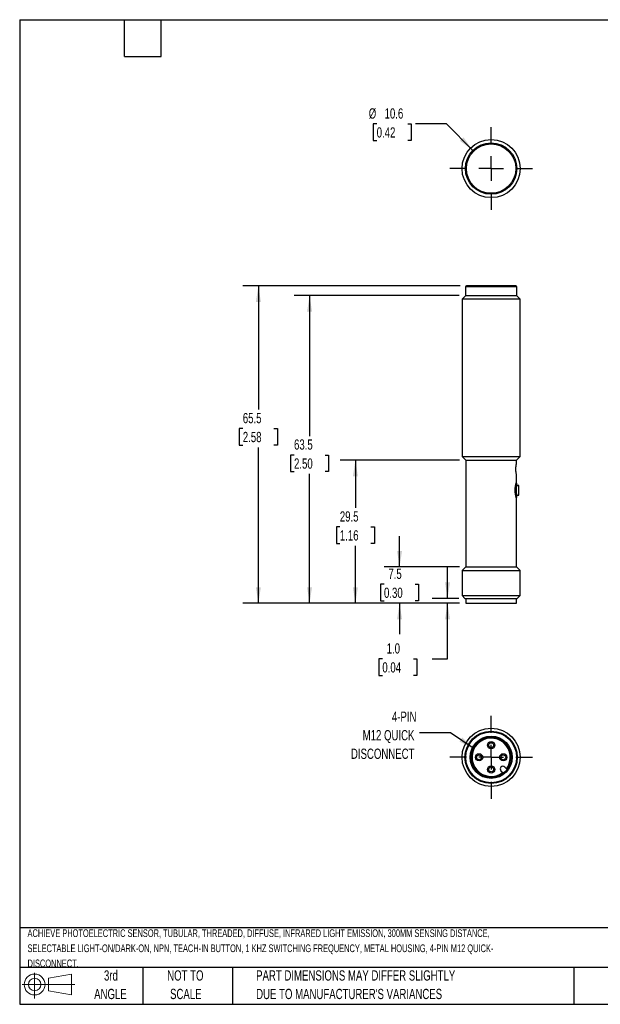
# Model space of a CAD drawing. Header units: millimetres. Extents: x 6 to 273, y 6 to 210.
# Tile 1 of 2: x 6 to 126, y 6 to 210. Entities that reach past the tile are written whole.
import ezdxf

# ---------------------------------------------------------------- set-up
doc = ezdxf.new("R2010")
doc.units = ezdxf.units.MM
doc.linetypes.add('CENTERX2', pattern=[20.32, 12.7, -2.54, 2.54, -2.54])
doc.layers.add('CENTER', color=40, linetype='CENTERX2')
doc.layers.add('DIMENSIONS', color=140, linetype='Continuous', lineweight=25)
doc.layers.add('TEXT', color=140, linetype='Continuous', lineweight=25)
doc.styles.add('SLDTEXTSTYLE0', font='TXT', dxfattribs={"width": 0.7})
doc.dimstyles.new('SLDDIMSTYLE0', dxfattribs={"dimtxt": 2.158008, "dimasz": 3.302, "dimexe": 0, "dimexo": 0.0625, "dimgap": 0.539502, "dimtad": 0, "dimtih": 1, "dimtoh": 1, "dimrnd": 1e-09, "dimzin": 4, "dimdsep": 46, "dimtxsty": 'SLDTEXTSTYLE0', "dimsah": 1, "dimcen": 0.09, "dimadec": 0, "dimazin": 1, "dimtfac": 1, "dimtmove": 0, "dimatfit": 0, "dimfxl": 0, "dimfrac": 2, "dimtolj": 1, "dimtzin": 12, "dimarcsym": 0})
doc.dimstyles.new('SLDDIMSTYLE1', dxfattribs={"dimtxt": 2.158008, "dimasz": 3.302, "dimexe": 0, "dimexo": 0.0625, "dimgap": 0.539502, "dimtad": 0, "dimtih": 1, "dimtoh": 1, "dimrnd": 1e-09, "dimzin": 12, "dimdsep": 46, "dimtxsty": 'SLDTEXTSTYLE0', "dimsah": 1, "dimcen": 0.09, "dimadec": 0, "dimazin": 3, "dimtfac": 1, "dimtmove": 0, "dimatfit": 0, "dimfxl": 0, "dimfrac": 2, "dimtolj": 1, "dimtzin": 12, "dimarcsym": 0})
doc.dimstyles.new('SLDDIMSTYLE2', dxfattribs={"dimtxt": 2.158008, "dimasz": 3.302, "dimexe": 0, "dimexo": 0.0625, "dimgap": 0.539502, "dimtad": 0, "dimtih": 1, "dimtoh": 1, "dimrnd": 1e-09, "dimzin": 12, "dimdsep": 46, "dimtxsty": 'SLDTEXTSTYLE0', "dimsah": 1, "dimcen": 0.09, "dimadec": 0, "dimazin": 3, "dimtfac": 1, "dimtofl": 0, "dimtmove": 0, "dimatfit": 3, "dimfxl": 0, "dimfrac": 2, "dimtolj": 1, "dimtzin": 12, "dimarcsym": 0})
doc.dimstyles.new('SLDDIMSTYLE3', dxfattribs={"dimtxt": 2.158008, "dimasz": 3.302, "dimexe": 0, "dimexo": 0.0625, "dimgap": 0.539502, "dimtad": 0, "dimtih": 1, "dimtoh": 1, "dimrnd": 1e-09, "dimzin": 12, "dimdsep": 46, "dimtxsty": 'SLDTEXTSTYLE0', "dimsah": 1, "dimcen": 0, "dimadec": 0, "dimazin": 3, "dimtfac": 1, "dimtofl": 0, "dimtmove": 0, "dimatfit": 3, "dimfxl": 0, "dimfrac": 2, "dimtolj": 1, "dimtzin": 12, "dimarcsym": 0})

# ---------------------------------------------------------------- blocks, each defined once
blk = doc.blocks.new('Block11')
at = {"color": 7, "linetype": 'Continuous', "lineweight": 18}
for p, q in [((2.59, 5.31), (2.59, 0)), ((5.48, 4.17), (10.18, 5.03)), ((5.48, 1.6), (5.48, 4.17)), ((10.18, 5.03), (10.18, 0.73)), ((0, 2.88), (10.87, 2.88)), ((5.48, 1.6), (10.18, 0.73))]:
    blk.add_line(p, q, dxfattribs=at)
for radius in [2.15, 1.29]:
    blk.add_circle((2.59, 2.88), radius, dxfattribs=at)
blk = doc.blocks.new('Block12')
at = {"color": 7, "linetype": 'Continuous'}
blk.add_blockref('Block11', (0, 0), dxfattribs=at)
blk = doc.blocks.new('_D')
at = {"layer": 'DIMENSIONS'}
for p, q in [((94.59, 90.12), (94.59, 96.47)), ((96.92, 90.12), (91.42, 90.12)), ((97.07, 89.12), (91.42, 89.12)), ((94.59, 77.64), (94.59, 89.12)), ((81.15, 77.64), (80.42, 77.64)), ((80.42, 77.64), (80.42, 74.21)), ((87.56, 77.64), (88.28, 77.64)), ((88.28, 77.64), (88.28, 74.21)), ((91.45, 77.64), (94.59, 77.64)), ((80.42, 74.21), (81.15, 74.21)), ((88.28, 74.21), (87.56, 74.21))]:
    blk.add_line(p, q, dxfattribs=at)
for points in [[(94.59, 90.12), (95.1, 93.42), (94.09, 93.42)], [(94.59, 89.12), (94.09, 85.82), (95.1, 85.82)]]:
    blk.add_solid(points, dxfattribs=at)
at = {"layer": 'DIMENSIONS', "char_height": 2.117, "attachment_point": 1, "style": 'SLDTEXTSTYLE0'}
for s, insert in [('1.0', (82.04, 80.85)), ('0.04', (81.15, 76.94))]:
    blk.add_mtext(s, dxfattribs=dict(at, insert=insert))
blk = doc.blocks.new('_D_1')
at = {"layer": 'DIMENSIONS'}
for p, q in [((84.7, 96.62), (84.7, 102.97)), ((97.07, 96.62), (81.53, 96.62)), ((81.49, 93.04), (80.77, 93.04)), ((80.77, 93.04), (80.77, 89.61)), ((87.91, 93.04), (88.63, 93.04)), ((88.63, 93.04), (88.63, 89.61)), ((80.77, 89.61), (81.49, 89.61)), ((88.63, 89.61), (87.91, 89.61)), ((97.07, 89.12), (81.53, 89.12)), ((84.7, 89.12), (84.7, 82.77))]:
    blk.add_line(p, q, dxfattribs=at)
for points in [[(84.7, 96.62), (85.21, 99.92), (84.19, 99.92)], [(84.7, 89.12), (84.19, 85.82), (85.21, 85.82)]]:
    blk.add_solid(points, dxfattribs=at)
at = {"layer": 'DIMENSIONS', "char_height": 2.117, "attachment_point": 1, "style": 'SLDTEXTSTYLE0'}
for s, insert in [('7.5', (82.39, 96.25)), ('0.30', (81.49, 92.34))]:
    blk.add_mtext(s, dxfattribs=dict(at, insert=insert))
blk = doc.blocks.new('_D_2')
at = {"layer": 'DIMENSIONS'}
for p, q in [((97.07, 118.62), (72.42, 118.62)), ((75.59, 118.62), (75.59, 108.79)), ((72.38, 104.88), (71.66, 104.88)), ((71.66, 104.88), (71.66, 101.45)), ((78.8, 104.88), (79.52, 104.88)), ((79.52, 104.88), (79.52, 101.45)), ((71.66, 101.45), (72.38, 101.45)), ((75.59, 89.12), (75.59, 100.96)), ((79.52, 101.45), (78.8, 101.45)), ((97.07, 89.12), (72.42, 89.12))]:
    blk.add_line(p, q, dxfattribs=at)
for points in [[(75.59, 118.62), (75.08, 115.32), (76.1, 115.32)], [(75.59, 89.12), (76.1, 92.42), (75.08, 92.42)]]:
    blk.add_solid(points, dxfattribs=at)
at = {"layer": 'DIMENSIONS', "char_height": 2.117, "attachment_point": 1, "style": 'SLDTEXTSTYLE0'}
for s, insert in [('29.5', (72.38, 108.09)), ('1.16', (72.38, 104.18))]:
    blk.add_mtext(s, dxfattribs=dict(at, insert=insert))
blk = doc.blocks.new('_D_3')
at = {"layer": 'DIMENSIONS'}
for p, q in [((97.02, 152.62), (62.96, 152.62)), ((66.14, 152.62), (66.14, 123.63)), ((62.93, 119.71), (62.2, 119.71)), ((62.2, 119.71), (62.2, 116.28)), ((69.34, 119.71), (70.07, 119.71)), ((70.07, 119.71), (70.07, 116.28)), ((62.2, 116.28), (62.93, 116.28)), ((70.07, 116.28), (69.34, 116.28)), ((66.14, 89.12), (66.14, 115.8)), ((97.07, 89.12), (62.96, 89.12))]:
    blk.add_line(p, q, dxfattribs=at)
for points in [[(66.14, 152.62), (65.63, 149.32), (66.64, 149.32)], [(66.14, 89.12), (66.64, 92.42), (65.63, 92.42)]]:
    blk.add_solid(points, dxfattribs=at)
at = {"layer": 'DIMENSIONS', "char_height": 2.117, "attachment_point": 1, "style": 'SLDTEXTSTYLE0'}
for s, insert in [('63.5', (62.93, 122.93)), ('2.50', (62.93, 119.01))]:
    blk.add_mtext(s, dxfattribs=dict(at, insert=insert))
blk = doc.blocks.new('_D_4')
at = {"layer": 'DIMENSIONS'}
for p, q in [((97.22, 154.62), (52.4, 154.62)), ((55.58, 154.62), (55.58, 129.09)), ((52.37, 125.18), (51.65, 125.18)), ((51.65, 125.18), (51.65, 121.75)), ((58.78, 125.18), (59.51, 125.18)), ((59.51, 125.18), (59.51, 121.75)), ((51.65, 121.75), (52.37, 121.75)), ((55.58, 89.12), (55.58, 121.27)), ((59.51, 121.75), (58.78, 121.75)), ((97.07, 89.12), (52.4, 89.12))]:
    blk.add_line(p, q, dxfattribs=at)
for points in [[(55.58, 154.62), (55.07, 151.32), (56.09, 151.32)], [(55.58, 89.12), (56.09, 92.42), (55.07, 92.42)]]:
    blk.add_solid(points, dxfattribs=at)
at = {"layer": 'DIMENSIONS', "char_height": 2.117, "attachment_point": 1, "style": 'SLDTEXTSTYLE0'}
for s, insert in [('65.5', (52.37, 128.39)), ('2.58', (52.37, 124.48))]:
    blk.add_mtext(s, dxfattribs=dict(at, insert=insert))
blk = doc.blocks.new('_D_5')
at = {"layer": 'DIMENSIONS'}
for p, q in [((79.98, 188.04), (79.25, 188.04)), ((79.25, 188.04), (79.25, 184.62)), ((86.39, 188.04), (87.12, 188.04)), ((87.12, 188.04), (87.12, 184.62)), ((94.37, 188.04), (88.02, 188.04)), ((99.84, 182.57), (94.37, 188.04)), ((79.25, 184.62), (79.98, 184.62)), ((87.12, 184.62), (86.39, 184.62))]:
    blk.add_line(p, q, dxfattribs=at)
blk.add_solid([(99.84, 182.57), (97.87, 185.27), (97.15, 184.55)], dxfattribs=at)
at = {"layer": 'DIMENSIONS', "char_height": 2.117, "attachment_point": 1, "style": 'SLDTEXTSTYLE0'}
for s, insert in [('%%c', (78.35, 191.26)), ('10.6', (81.61, 191.26)), ('0.42', (79.98, 187.34))]:
    blk.add_mtext(s, dxfattribs=dict(at, insert=insert))
blk = doc.blocks.new('SW_CENTERMARKSYMBOL_0')
at = {"layer": 'CENTER', "color": 0}
for p, q in [((0, 5.08), (0, 8.54)), ((0, 0), (0, 2.54)), ((-5.08, 0), (-8.54, 0)), ((0, 0), (-2.54, 0)), ((0, 0), (0, -2.54)), ((0, 0), (2.54, 0)), ((5.08, 0), (8.54, 0)), ((0, -5.08), (0, -8.54))]:
    blk.add_line(p, q, dxfattribs=at)
blk = doc.blocks.new('SW_CENTERMARKSYMBOL_1')
at = {"layer": 'CENTER', "color": 0}
for p, q in [((0, 5.08), (0, 8.54)), ((0, 0), (0, 2.54)), ((-5.08, 0), (-8.54, 0)), ((0, 0), (-2.54, 0)), ((0, 0), (0, -2.54)), ((0, 0), (2.54, 0)), ((5.08, 0), (8.54, 0)), ((0, -5.08), (0, -8.54))]:
    blk.add_line(p, q, dxfattribs=at)

msp = doc.modelspace()

# ---------------------------------------------------------------- linework, layer by layer
for p, q in [((108.691, 154.622), (98.491, 154.622)), ((98.341, 152.622), (97.591, 151.872)), ((98.291, 154.422), (98.291, 152.622)), ((101.926, 154.422), (98.291, 154.422)), ((98.291, 152.622), (101.926, 152.622)), ((108.891, 154.422), (101.926, 154.422)), ((101.926, 152.622), (108.891, 152.622)), ((109.591, 151.872), (108.841, 152.622)), ((108.891, 152.622), (108.891, 154.422)), ((97.591, 151.872), (97.591, 119.372)), ((109.591, 151.872), (97.591, 151.872)), ((109.591, 119.372), (109.591, 151.872)), ((97.591, 119.372), (98.341, 118.622)), ((97.591, 119.372), (109.591, 119.372)), ((98.341, 118.622), (98.341, 96.622)), ((98.341, 118.622), (108.841, 118.622)), ((108.841, 118.622), (109.591, 119.372)), ((108.841, 118.062), (108.841, 118.622)), ((108.891, 113.922), (108.763, 113.922)), ((108.841, 114.166), (108.841, 115.581)), ((108.891, 113.422), (108.891, 113.922)), ((109.291, 113.422), (108.891, 113.422)), ((109.291, 111.422), (109.291, 113.422)), ((108.764, 110.922), (108.891, 110.922)), ((108.841, 96.622), (108.841, 110.678)), ((108.889, 111.422), (109.291, 111.422)), ((108.891, 110.922), (108.891, 111.435)), ((98.341, 96.622), (97.591, 95.872)), ((97.591, 95.872), (97.591, 90.722)), ((97.591, 95.872), (109.591, 95.872)), ((98.341, 96.622), (108.841, 96.622)), ((109.591, 95.872), (108.841, 96.622)), ((109.591, 90.722), (109.591, 95.872)), ((97.591, 90.722), (98.191, 90.122)), ((97.591, 90.722), (109.591, 90.722)), ((98.191, 90.122), (108.991, 90.122)), ((98.341, 90.122), (98.341, 89.122)), ((108.841, 89.122), (108.841, 90.122)), ((108.991, 90.122), (109.591, 90.722)), ((98.341, 89.122), (108.841, 89.122)), ((106.889, 54.805), (106.384, 55.31)), ((105.607, 54.532), (106.111, 54.028))]:
    msp.add_line(p, q)
for centre, radius in [((103.591, 178.825), 6), ((103.591, 178.825), 5.3), ((103.591, 178.825), 5.1), ((103.591, 57.325), 6), ((103.591, 57.325), 5.4), ((103.591, 57.325), 5.25), ((103.591, 57.325), 4.35), ((103.591, 57.325), 4.15), ((103.591, 59.825), 0.75), ((103.591, 59.825), 0.5), ((101.091, 57.325), 0.75), ((101.091, 57.325), 0.5), ((106.091, 57.325), 0.75), ((106.091, 57.325), 0.5), ((103.591, 54.825), 0.75), ((103.591, 54.825), 0.5)]:
    msp.add_circle(centre, radius)
for centre, radius, start, end in [((98.491, 154.422), 0.2, 90, 180), ((108.691, 154.422), 0.2, 0, 90), ((103.591, 57.325), 3.95, 323.0039, 306.9961), ((105.995, 54.921), 0.55, 45, 225)]:
    msp.add_arc(centre, radius, start, end)
for points, knots in [([(108.839, 115.581), (108.839, 115.582), (108.838, 115.586), (108.805, 115.729), (108.753, 116), (108.706, 116.362), (108.685, 116.773), (108.698, 117.196), (108.742, 117.578), (108.795, 117.868), (108.835, 118.046), (108.838, 118.057), (108.839, 118.062)], [0, 0, 0, 0, 0.0622503, 0.1706274, 0.2780564, 0.3827809, 0.487178, 0.5942025, 0.7026713, 0.8092459, 0.9136236, 1, 1, 1, 1]), ([(108.839, 110.678), (108.84, 110.677), (108.84, 110.675), (108.823, 110.726), (108.791, 110.826), (108.747, 110.976), (108.697, 111.162), (108.648, 111.381), (108.603, 111.62), (108.568, 111.88), (108.546, 112.154), (108.538, 112.441), (108.548, 112.734), (108.575, 113.024), (108.615, 113.294), (108.664, 113.539), (108.714, 113.746), (108.761, 113.916), (108.8, 114.045), (108.827, 114.13), (108.841, 114.172), (108.84, 114.168), (108.839, 114.166)], [0, 0, 0, 0, 0.0297221, 0.0830964, 0.138196, 0.1918126, 0.2470083, 0.2981727, 0.350672, 0.4003864, 0.4514445, 0.5029777, 0.5561272, 0.6099672, 0.6655401, 0.7185554, 0.7730611, 0.823743, 0.8757496, 0.9259322, 0.977531, 1, 1, 1, 1]), ([(108.885, 110.942), (108.887, 110.937), (108.89, 110.927), (108.87, 110.997), (108.835, 111.131), (108.773, 111.395), (108.704, 111.814), (108.668, 112.299), (108.679, 112.72), (108.71, 113.04), (108.753, 113.336), (108.815, 113.638), (108.878, 113.877), (108.887, 113.906), (108.891, 113.92)], [0, 0, 0, 0, 0.0500991, 0.1037184, 0.159013, 0.2667588, 0.3706562, 0.4734439, 0.5796891, 0.6334891, 0.688944, 0.7955828, 0.8989131, 1, 1, 1, 1]), ([(108.889, 111.435), (108.889, 111.431), (108.892, 111.418), (108.874, 111.514), (108.843, 111.709), (108.811, 111.988), (108.794, 112.313), (108.798, 112.654), (108.822, 112.969), (108.856, 113.22), (108.885, 113.389), (108.889, 113.411), (108.891, 113.422)], [0, 0, 0, 0, 0.0389276, 0.1467454, 0.2544471, 0.3604624, 0.4658208, 0.5725896, 0.6806364, 0.7878422, 0.8938991, 1, 1, 1, 1])]:
    msp.add_open_spline(points, degree=3, knots=knots)
at = {"layer": 'DIMENSIONS', "flags": 128}
msp.add_lwpolyline([(88.832, 62.434), (95.182, 62.434), (100.084, 59.142)], dxfattribs=at)
at = {"layer": 'DIMENSIONS'}
msp.add_solid([(100.084, 59.142), (97.626, 61.405), (97.06, 60.561)], dxfattribs=at)
at = {"layer": 'TEXT'}
for p, q in [((6.35, 209.55), (273.05, 209.55)), ((6.35, 209.55), (6.35, 6.35)), ((27.94, 201.93), (27.94, 209.55)), ((35.56, 201.93), (35.56, 209.55)), ((27.94, 201.93), (35.56, 201.93)), ((273.05, 22.126), (6.35, 22.126)), ((273.05, 13.97), (6.35, 13.97)), ((31.75, 13.97), (31.75, 6.35)), ((50.212, 13.97), (50.212, 6.35)), ((120.646, 13.97), (120.646, 6.35)), ((6.35, 6.35), (273.05, 6.35))]:
    msp.add_line(p, q, dxfattribs=at)

# ---------------------------------------------------------------- block references
at = {"layer": 'CENTER'}
for name, p in [('SW_CENTERMARKSYMBOL_0', (103.591, 178.825)), ('SW_CENTERMARKSYMBOL_1', (103.591, 57.325))]:
    msp.add_blockref(name, p, dxfattribs=at)
at = {"layer": 'TEXT'}
msp.add_blockref('Block12', (6.838, 7.554), dxfattribs=at)

# ---------------------------------------------------------------- texts
at = {"layer": 'DIMENSIONS', "char_height": 2.1167, "attachment_point": 3, "style": 'SLDTEXTSTYLE0'}
for s, insert in [('4-PIN', (88.184, 66.763)), ('M12 QUICK', (87.769, 62.941)), ('DISCONNECT', (87.772, 59.118))]:
    msp.add_mtext(s, dxfattribs=dict(at, insert=insert))
at = {"layer": 'TEXT', "style": 'SLDTEXTSTYLE0'}
for s, insert, char_height, attachment_point in [('ACHIEVE PHOTOELECTRIC SENSOR, TUBULAR, THREADED, DIFFUSE, INFRARED LIGHT EMISSION, 300MM SENSING DISTANCE,', (7.966, 21.823), 1.5875, 1), ('SELECTABLE LIGHT-ON/DARK-ON, NPN, TEACH-IN BUTTON, 1 KHZ SWITCHING FREQUENCY, METAL HOUSING, 4-PIN M12 QUICK-', (7.966, 18.707), 1.5875, 1), ('DISCONNECT.', (7.966, 15.59), 1.5875, 1), ('3rd', (25.162, 13.364), 2.1167, 2), ('NOT TO', (40.516, 13.364), 2.1167, 2), ('PART DIMENSIONS MAY DIFFER SLIGHTLY', (55.119, 13.364), 2.11667, 1), ('ANGLE', (25.065, 9.542), 2.1167, 2), ('SCALE', (40.612, 9.542), 2.1167, 2), ("DUE TO MANUFACTURER'S VARIANCES", (55.119, 9.542), 2.11667, 1)]:
    msp.add_mtext(s, dxfattribs=dict(at, insert=insert, char_height=char_height, attachment_point=attachment_point))

# ---------------------------------------------------------------- dimensions: what is measured, and where the dimension line sits
at = {"layer": 'DIMENSIONS'}
dim = msp.add_diameter_dim_2p(p1=(107.339, 175.077), p2=(99.844, 182.572), dimstyle='SLDDIMSTYLE3', dxfattribs=at)
dim.commit()
dim.dimension.update_dxf_attribs({"geometry": '_D_5', "text_midpoint": (83.186, 188.045), "dimtype": 163})
for base, p1, p2, dimstyle, picture, middle in [((55.577, 154.622), (98.341, 89.122), (98.491, 154.622), 'SLDDIMSTYLE2', '_D_4', (55.577, 125.182)), ((66.135, 152.622), (98.341, 89.122), (98.291, 152.622), 'SLDDIMSTYLE2', '_D_3', (66.135, 119.715)), ((75.591, 118.622), (98.341, 89.122), (98.341, 118.622), 'SLDDIMSTYLE2', '_D_2', (75.591, 104.878)), ((84.701, 96.622), (98.341, 89.122), (98.341, 96.622), 'SLDDIMSTYLE1', '_D_1', (84.701, 93.043)), ((94.594, 89.122), (98.191, 90.122), (98.341, 89.122), 'SLDDIMSTYLE0', '_D', (94.594, 77.643))]:
    dim = msp.add_linear_dim(base=base, p1=p1, p2=p2, angle=90, dimstyle=dimstyle, dxfattribs=at)
    dim.commit()
    dim.dimension.update_dxf_attribs({"geometry": picture, "text_midpoint": middle, "dimtype": 160})

doc.saveas('drawing.dxf')
